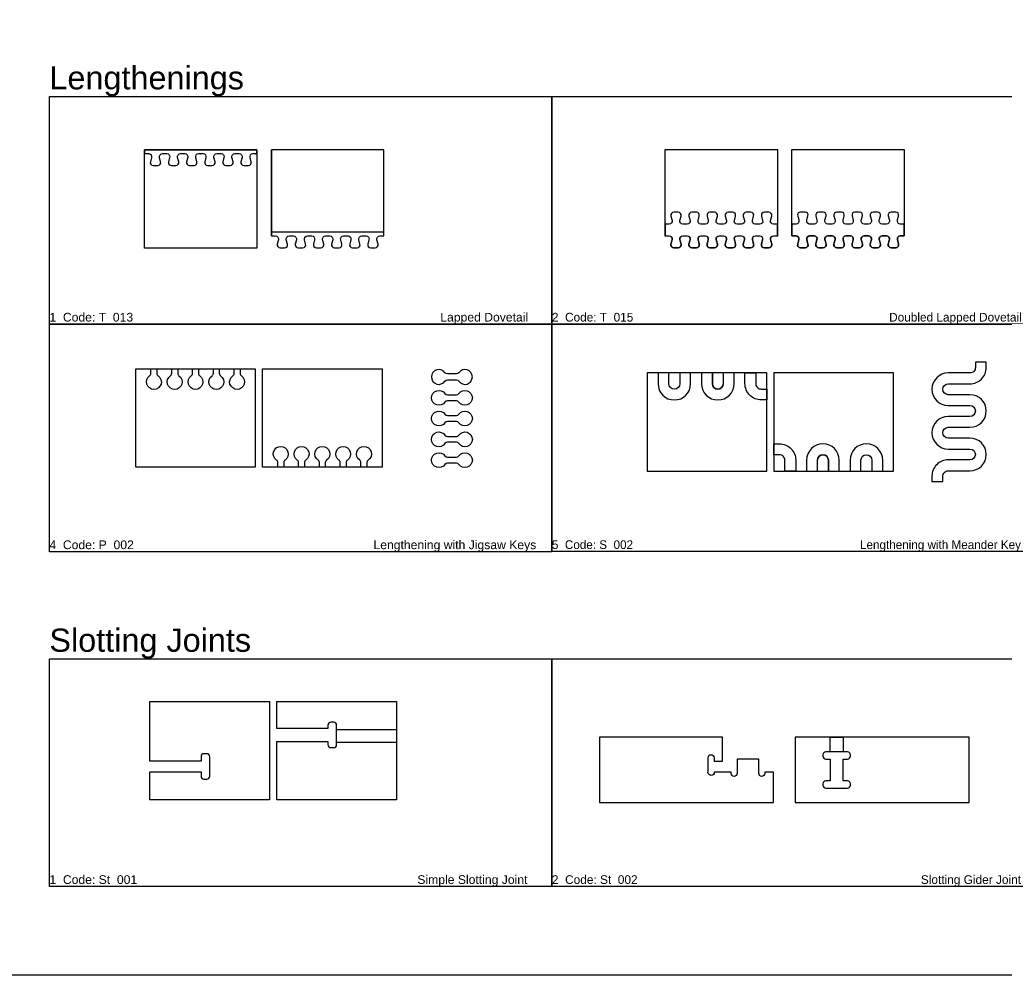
# Model space of a CAD drawing. Header units: millimetres. Extents: x 2699 to 13077, y -123 to 3757.
# Tile 5 of 11: x 8584 to 9943, y 627 to 1945. Entities that reach past the tile are written whole.
import ezdxf

# ---------------------------------------------------------------- set-up
doc = ezdxf.new("R2010")
doc.units = ezdxf.units.MM
doc.layers.add('3mm engrave', color=5, linetype='Continuous')
doc.layers.add('modifed models', color=1, linetype='Continuous')
for name, color, linetype, lineweight in [('cut 18 mm', 7, 'Continuous', 30), ('engrave 9mm', 3, 'Continuous', 25), ('joint 9 mm', 4, 'Continuous', 25), ('text', 9, 'Continuous', 50)]:
    doc.layers.add(name, color=color, linetype=linetype, lineweight=lineweight)
doc.styles.get("Standard").update_dxf_attribs({"font": 'arial.ttf'})

msp = doc.modelspace()

# ---------------------------------------------------------------- linework, layer by layer
for points in [[(6606.1, 3757.2), (13077, 3757.2), (13077, 626.6), (6606.1, 626.6)], [(8625.2, 1838.9), (9318.5, 1838.9), (9318.5, 1524.9), (8625.2, 1524.9)], [(9318.5, 1838.9), (10011.7, 1838.9), (10011.7, 1524.9), (9318.5, 1524.9)], [(8625.2, 1524.9), (9318.5, 1524.9), (9318.5, 1211), (8625.2, 1211)], [(9318.5, 1525.1), (10011.7, 1525.1), (10011.7, 1211.2), (9318.5, 1211.2)], [(9318.5, 1063), (10011.7, 1063), (10011.7, 749), (9318.5, 749)]]:
    msp.add_lwpolyline(points, close=True)
at = {"layer": '3mm engrave', "linetype": 'Continuous'}
msp.add_lwpolyline([(9103.9, 947.7), (9021.4, 947.7), (9021.4, 965.7), (9103.9, 965.7)], close=True, dxfattribs=at)
at = {"layer": '3mm engrave'}
msp.add_lwpolyline([(9702.5, 954.9), (9720.5, 954.9), (9720.5, 934.9), (9702.5, 934.9)], close=True, dxfattribs=at)
at = {"layer": 'cut 18 mm', "color": 7, "linetype": 'Continuous'}
for p, q in [((8911.6, 1760.2), (8911.6, 1760.2)), ((9009.4, 967.2), (9009.4, 967.2)), ((9021.4, 965.7), (9021.4, 965.7)), ((9103.9, 965.7), (9103.9, 965.7)), ((9654, 954.9), (9654, 954.9)), ((9021.4, 947.7), (9021.4, 947.7)), ((9103.9, 947.7), (9103.9, 947.7)), ((8928.9, 876.7), (8928.9, 876.7))]:
    msp.add_line(p, q, dxfattribs=at)
for points in [[(8911.6, 1629.7), (8756.6, 1629.7), (8756.6, 1629.7), (8756.6, 1629.7), (8756.6, 1760.2), (8756.6, 1765.2), (8756.6, 1765.2), (8911.6, 1765.2), (8911.6, 1760.2)], [(8911.6, 1765.2), (8911.6, 1765.2)], [(9449.9, 1457.8), (9449.9, 1322.3), (9614.9, 1322.3), (9614.9, 1457.8)], [(9789.9, 1322.3), (9789.9, 1457.8), (9624.9, 1457.8), (9624.9, 1322.3)], [(9702.5, 954.9), (9654, 954.9), (9654, 864.9), (9654, 864.9), (9894, 864.9), (9894, 864.9), (9894, 954.9), (9894, 954.9), (9719, 954.9)]]:
    msp.add_lwpolyline(points, close=True, dxfattribs=at)
msp.add_lwpolyline([(8931.6, 1646.6), (8931.6, 1646.6), (8931.6, 1646.6), (8937.2, 1646.6), (8937.2, 1646.6, -0.493145), (8941.1, 1641.4), (8941.1, 1641.4), (8939.5, 1635.4), (8939.5, 1635.4), (8939.5, 1635.4, 0.493146), (8943.5, 1630.2), (8943.5, 1630.2), (8949.8, 1630.2), (8949.8, 1630.2, 0.493145), (8953.7, 1635.4), (8953.7, 1635.4), (8952.1, 1641.4), (8952.1, 1641.4, -0.493146), (8956.1, 1646.6), (8956.1, 1646.6), (8962.2, 1646.6), (8962.2, 1646.6, -0.493145), (8966.1, 1641.4), (8966.1, 1641.4), (8964.5, 1635.4), (8964.5, 1635.4), (8964.5, 1635.4, 0.493146), (8968.5, 1630.2), (8968.5, 1630.2), (8974.8, 1630.2), (8974.8, 1630.2, 0.493145), (8978.7, 1635.4), (8978.7, 1635.4), (8977.1, 1641.4), (8977.1, 1641.4, -0.493146), (8981.1, 1646.6), (8981.1, 1646.6), (8981.1, 1646.6), (8987.2, 1646.6), (8987.2, 1646.6, -0.493145), (8991.1, 1641.4), (8991.1, 1641.4), (8989.5, 1635.4), (8989.5, 1635.4), (8989.5, 1635.4, 0.493146), (8993.5, 1630.2), (8993.5, 1630.2), (8999.8, 1630.2), (8999.8, 1630.2, 0.493145), (9003.7, 1635.4), (9003.7, 1635.4), (9002.1, 1641.4), (9002.1, 1641.4, -0.493146), (9006.1, 1646.6), (9006.1, 1646.6), (9012.2, 1646.6), (9012.2, 1646.6, -0.493145), (9016.1, 1641.4), (9016.1, 1641.4), (9014.5, 1635.4), (9014.5, 1635.4), (9014.5, 1635.4, 0.493146), (9018.5, 1630.2), (9018.5, 1630.2), (9024.8, 1630.2), (9024.8, 1630.2, 0.493145), (9028.7, 1635.4), (9028.7, 1635.4), (9027.1, 1641.4), (9027.1, 1641.4, -0.493146), (9031.1, 1646.6), (9031.1, 1646.6), (9037.2, 1646.6), (9037.2, 1646.6, -0.493145), (9041.1, 1641.4), (9041.1, 1641.4), (9039.5, 1635.4), (9039.5, 1635.4), (9039.5, 1635.4, 0.493158), (9043.5, 1630.2), (9043.5, 1630.2), (9049.8, 1630.2), (9049.8, 1630.2, 0.493145), (9053.7, 1635.4), (9053.7, 1635.4), (9052.1, 1641.4), (9052.1, 1641.4, -0.493146), (9056.1, 1646.6), (9056.1, 1646.6), (9062.2, 1646.6), (9062.2, 1646.6, -0.493145), (9066.1, 1641.4), (9066.1, 1641.4), (9064.5, 1635.4), (9064.5, 1635.4), (9064.5, 1635.4, 0.493146), (9068.5, 1630.2), (9068.5, 1630.2), (9068.5, 1630.2), (9074.8, 1630.2), (9074.8, 1630.2, 0.493145), (9078.7, 1635.4), (9078.7, 1635.4), (9077.1, 1641.4), (9077.1, 1641.4, -0.493146), (9081.1, 1646.6), (9081.1, 1646.6), (9086.6, 1646.6), (9086.6, 1646.6), (9086.6, 1765.2), (8931.6, 1765.2), (8931.6, 1646.6), (8931.6, 1765.2)], format="xyb", dxfattribs=at)
for points in [[(9474.7, 1765.7), (9629.7, 1765.7), (9629.7, 1662.8), (9629.7, 1646.5), (9624.1, 1646.5), (9624.1, 1646.5, 0.493145), (9620.2, 1641.3), (9620.2, 1641.3), (9621.8, 1635.3), (9621.8, 1635.3), (9621.8, 1635.3, -0.493145), (9617.9, 1630.1), (9617.9, 1630.1), (9617.9, 1630.1), (9611.6, 1630.1), (9611.6, 1630.1, -0.493146), (9607.6, 1635.3), (9607.6, 1635.3), (9609.2, 1641.3), (9609.2, 1641.3, 0.493146), (9605.3, 1646.5), (9605.3, 1646.5), (9605.3, 1646.5), (9599.1, 1646.5), (9599.1, 1646.5, 0.493145), (9595.2, 1641.3), (9595.2, 1641.3), (9596.8, 1635.3), (9596.8, 1635.3), (9596.8, 1635.3, -0.493145), (9592.9, 1630.1), (9592.9, 1630.1), (9592.9, 1630.1), (9586.6, 1630.1), (9586.6, 1630.1, -0.493146), (9582.6, 1635.3), (9582.6, 1635.3), (9584.2, 1641.3), (9584.2, 1641.3, 0.493146), (9580.3, 1646.5), (9580.3, 1646.5), (9580.3, 1646.5), (9580.3, 1646.5), (9574.1, 1646.5), (9574.1, 1646.5, 0.493145), (9570.2, 1641.3), (9570.2, 1641.3), (9571.8, 1635.3), (9571.8, 1635.3), (9571.8, 1635.3, -0.493145), (9567.9, 1630.1), (9567.9, 1630.1), (9567.9, 1630.1), (9567.9, 1630.1), (9561.6, 1630.1), (9561.6, 1630.1, -0.493146), (9557.6, 1635.3), (9557.6, 1635.3), (9559.2, 1641.3), (9559.2, 1641.3, 0.493146), (9555.3, 1646.5), (9555.3, 1646.5), (9555.3, 1646.5), (9555.3, 1646.5), (9549.1, 1646.5), (9549.1, 1646.5, 0.493145), (9545.2, 1641.3), (9545.2, 1641.3), (9546.8, 1635.3), (9546.8, 1635.3), (9546.8, 1635.3, -0.493145), (9542.9, 1630.1), (9542.9, 1630.1), (9542.9, 1630.1), (9536.6, 1630.1), (9536.6, 1630.1, -0.493146), (9532.6, 1635.3), (9532.6, 1635.3), (9534.2, 1641.3), (9534.2, 1641.3, 0.493146), (9530.3, 1646.5), (9530.3, 1646.5), (9530.3, 1646.5), (9530.3, 1646.5), (9524.1, 1646.5), (9524.1, 1646.5, 0.493145), (9520.2, 1641.3), (9520.2, 1641.3), (9521.8, 1635.3), (9521.8, 1635.3), (9521.8, 1635.3, -0.493145), (9517.9, 1630.1), (9517.9, 1630.1), (9517.9, 1630.1), (9517.9, 1630.1), (9511.6, 1630.1), (9511.6, 1630.1, -0.493146), (9507.6, 1635.3), (9507.6, 1635.3), (9509.2, 1641.3), (9509.2, 1641.3, 0.493146), (9505.3, 1646.5), (9505.3, 1646.5), (9505.3, 1646.5), (9505.3, 1646.5), (9499.1, 1646.5), (9499.1, 1646.5, 0.493145), (9495.2, 1641.3), (9495.2, 1641.3), (9496.8, 1635.3), (9496.8, 1635.3), (9496.8, 1635.3, -0.493145), (9492.9, 1630.1), (9492.9, 1630.1), (9492.9, 1630.1), (9492.9, 1630.1), (9486.6, 1630.1), (9486.6, 1630.1, -0.493146), (9482.6, 1635.3), (9482.6, 1635.3), (9484.2, 1641.3), (9484.2, 1641.3, 0.493146), (9480.3, 1646.5), (9480.3, 1646.5), (9480.3, 1646.5), (9480.3, 1646.5), (9474.7, 1646.5), (9474.7, 1646.5), (9474.7, 1662.8)], [(9649.7, 1765.7), (9804.7, 1765.7), (9804.7, 1662.9), (9804.7, 1646.6), (9799.1, 1646.6), (9799.1, 1646.6, 0.493145), (9795.2, 1641.5), (9795.2, 1641.5), (9796.8, 1635.4), (9796.8, 1635.4), (9796.8, 1635.4, -0.493145), (9792.9, 1630.2), (9792.9, 1630.2), (9792.9, 1630.2), (9786.6, 1630.2), (9786.6, 1630.2, -0.493146), (9782.6, 1635.4), (9782.6, 1635.4), (9784.2, 1641.5), (9784.2, 1641.5, 0.493146), (9780.3, 1646.6), (9780.3, 1646.6), (9780.3, 1646.6), (9774.1, 1646.6), (9774.1, 1646.6, 0.493145), (9770.2, 1641.5), (9770.2, 1641.5), (9771.8, 1635.4), (9771.8, 1635.4), (9771.8, 1635.4, -0.493145), (9767.9, 1630.2), (9767.9, 1630.2), (9767.9, 1630.2), (9761.6, 1630.2), (9761.6, 1630.2, -0.493146), (9757.6, 1635.4), (9757.6, 1635.4), (9759.2, 1641.5), (9759.2, 1641.5, 0.493146), (9755.3, 1646.6), (9755.3, 1646.6), (9755.3, 1646.6), (9755.3, 1646.6), (9749.1, 1646.6), (9749.1, 1646.6, 0.493145), (9745.2, 1641.5), (9745.2, 1641.5), (9746.8, 1635.4), (9746.8, 1635.4), (9746.8, 1635.4, -0.493145), (9742.9, 1630.2), (9742.9, 1630.2), (9742.9, 1630.2), (9742.9, 1630.2), (9736.6, 1630.2), (9736.6, 1630.2, -0.493146), (9732.6, 1635.4), (9732.6, 1635.4), (9734.2, 1641.5), (9734.2, 1641.5, 0.493146), (9730.3, 1646.6), (9730.3, 1646.6), (9730.3, 1646.6), (9730.3, 1646.6), (9724.1, 1646.6), (9724.1, 1646.6, 0.493145), (9720.2, 1641.5), (9720.2, 1641.5), (9721.8, 1635.4), (9721.8, 1635.4), (9721.8, 1635.4, -0.493145), (9717.9, 1630.2), (9717.9, 1630.2), (9717.9, 1630.2), (9711.6, 1630.2), (9711.6, 1630.2, -0.493146), (9707.6, 1635.4), (9707.6, 1635.4), (9709.2, 1641.5), (9709.2, 1641.5, 0.493146), (9705.3, 1646.6), (9705.3, 1646.6), (9705.3, 1646.6), (9705.3, 1646.6), (9699.1, 1646.6), (9699.1, 1646.6, 0.493145), (9695.2, 1641.5), (9695.2, 1641.5), (9696.8, 1635.4), (9696.8, 1635.4), (9696.8, 1635.4, -0.493145), (9692.9, 1630.2), (9692.9, 1630.2), (9692.9, 1630.2), (9692.9, 1630.2), (9686.6, 1630.2), (9686.6, 1630.2, -0.493146), (9682.6, 1635.4), (9682.6, 1635.4), (9684.2, 1641.5), (9684.2, 1641.5, 0.493146), (9680.3, 1646.6), (9680.3, 1646.6), (9680.3, 1646.6), (9680.3, 1646.6), (9674.1, 1646.6), (9674.1, 1646.6, 0.493145), (9670.2, 1641.5), (9670.2, 1641.5), (9671.8, 1635.4), (9671.8, 1635.4), (9671.8, 1635.4, -0.493145), (9667.9, 1630.2), (9667.9, 1630.2), (9667.9, 1630.2), (9667.9, 1630.2), (9661.6, 1630.2), (9661.6, 1630.2, -0.493146), (9657.6, 1635.4), (9657.6, 1635.4), (9659.2, 1641.5), (9659.2, 1641.5, 0.493146), (9655.3, 1646.6), (9655.3, 1646.6), (9655.3, 1646.6), (9655.3, 1646.6), (9649.7, 1646.6), (9649.7, 1646.6), (9649.7, 1662.9)], [(8928.9, 1004.2), (8928.9, 868.7), (8763.9, 868.7), (8763.9, 868.7), (8763.9, 907.2), (8834.4, 907.2), (8834.4, 901.3, 0.414214), (8838.5, 897.2), (8838.5, 897.2), (8842.3, 897.2), (8842.3, 897.2, 0.414214), (8846.4, 901.3), (8846.4, 901.3), (8846.4, 904.2), (8846.4, 928.1, 0.414214), (8842.3, 932.2), (8842.3, 932.2), (8838.5, 932.2), (8838.5, 932.2, 0.414214), (8834.4, 928.1), (8834.4, 928.1), (8834.4, 922.2), (8763.9, 922.2), (8763.9, 1004.2)], [(9021.4, 971.6, 0.414214), (9017.3, 975.7), (9017.3, 975.7), (9013.5, 975.7), (9013.5, 975.7, 0.414214), (9009.4, 971.6), (9009.4, 971.6), (9009.4, 967.2), (8938.9, 967.2), (8938.9, 1004.2), (9103.9, 1004.2), (9103.9, 1004.2), (9103.9, 868.7), (8938.9, 868.7), (8938.9, 949.2), (9009.4, 949.2), (9009.4, 949.2), (9009.4, 944.8), (9009.4, 944.8, 0.414214), (9013.5, 940.7), (9013.5, 940.7), (9017.3, 940.7), (9017.3, 940.7, 0.414214), (9021.4, 944.8), (9021.4, 944.8), (9021.4, 947.7), (9021.4, 971.6)], [(9612.2, 906.9), (9612.2, 906.9), (9612.2, 905), (9612.2, 905, -1), (9604, 905), (9604, 905), (9604, 924.9), (9604, 924.9), (9574, 924.9), (9574, 924.9), (9574, 905), (9574, 905, -1), (9565.8, 905), (9565.8, 905), (9565.8, 906.9), (9565.8, 906.9), (9542.2, 906.9), (9542.2, 906.9), (9542.2, 905), (9542.2, 905, -0.939123), (9534, 908), (9534, 908), (9534, 926.8), (9534, 926.8, -1), (9542.2, 926.8), (9542.2, 926.8), (9542.2, 921.9), (9542.2, 921.9), (9554, 921.9), (9554, 921.9), (9554, 954.9), (9384, 954.9), (9384, 954.9), (9384, 864.9), (9384, 864.9), (9624, 864.9), (9624, 864.9), (9624, 906.9)], [(9692.5, 930.8), (9692.5, 930.8), (9692.5, 929), (9692.5, 929, 0.414214), (9696.6, 924.9), (9696.6, 924.9), (9702.5, 924.9), (9702.5, 924.9), (9702.5, 894.9), (9702.5, 894.9), (9696.6, 894.9), (9696.6, 894.9, 0.414214), (9692.5, 890.8), (9692.5, 890.8), (9692.5, 889), (9692.5, 889, 0.414214), (9696.6, 884.9), (9696.6, 884.9), (9726.4, 884.9), (9726.4, 884.9, 0.414214), (9730.5, 889), (9730.5, 889), (9730.5, 890.8), (9730.5, 890.8, 0.414214), (9726.4, 894.9), (9726.4, 894.9), (9720.5, 894.9), (9720.5, 894.9), (9720.5, 924.9), (9720.5, 924.9), (9726.4, 924.9), (9726.4, 924.9, 0.414214), (9730.5, 929), (9730.5, 929), (9730.5, 930.8), (9730.5, 930.8, 0.414214), (9726.4, 934.9), (9726.4, 934.9), (9719, 934.9), (9719, 934.9), (9719, 934.9), (9702.5, 934.9), (9702.5, 934.9), (9696.6, 934.9, 0.414214)]]:
    msp.add_lwpolyline(points, format="xyb", close=True, dxfattribs=at)
for points in [[(8744.3, 1463.3), (8744.3, 1463.3), (8909.3, 1463.3), (8909.3, 1327.8), (8909.3, 1327.8), (8744.3, 1327.8), (8744.3, 1327.8), (8744.3, 1463.3), (8744.3, 1463.3), (8744.3, 1463.3), (8744.3, 1463.3), (8744.3, 1463.3)], [(9084.3, 1327.8), (9084.3, 1327.8), (8919.3, 1327.8), (8919.3, 1463.3), (9084.3, 1463.3), (9084.3, 1327.8), (9084.3, 1327.8), (9084.3, 1327.8), (9084.3, 1327.8), (9084.3, 1327.8)]]:
    msp.add_lwpolyline(points, dxfattribs=at)
at = {"layer": 'engrave 9mm', "linetype": 'Continuous'}
for p, q in [((8781.1, 1760.2), (8781.1, 1760.2)), ((8903.7, 1749), (8903.7, 1749))]:
    msp.add_line(p, q, dxfattribs=at)
at = {"layer": 'engrave 9mm'}
for points in [[(8762.2, 1760.2, -0.493145), (8766.1, 1755), (8766.1, 1755), (8764.5, 1749), (8764.5, 1749), (8764.5, 1749, 0.493146), (8768.5, 1743.8), (8768.5, 1743.8), (8774.8, 1743.8), (8774.8, 1743.8, 0.493145), (8778.7, 1749), (8778.7, 1749), (8777.1, 1755), (8777.1, 1755, -0.493146), (8781.1, 1760.2), (8787.2, 1760.2), (8787.2, 1760.2, -0.493145), (8791.1, 1755), (8791.1, 1755), (8789.5, 1749), (8789.5, 1749), (8789.5, 1749, 0.493146), (8793.5, 1743.8), (8793.5, 1743.8), (8799.8, 1743.8), (8799.8, 1743.8, 0.493145), (8803.7, 1749), (8803.7, 1749), (8802.1, 1755), (8802.1, 1755, -0.493146), (8806.1, 1760.2), (8806.1, 1760.2), (8806.1, 1760.2), (8812.2, 1760.2), (8812.2, 1760.2, -0.493145), (8816.1, 1755), (8816.1, 1755), (8814.5, 1749), (8814.5, 1749), (8814.5, 1749, 0.493146), (8818.5, 1743.8), (8818.5, 1743.8), (8824.8, 1743.8), (8824.8, 1743.8, 0.493145), (8828.7, 1749), (8828.7, 1749), (8827.1, 1755), (8827.1, 1755, -0.493146), (8831.1, 1760.2), (8831.1, 1760.2), (8837.2, 1760.2), (8837.2, 1760.2, -0.493145), (8841.1, 1755), (8841.1, 1755), (8839.5, 1749), (8839.5, 1749), (8839.5, 1749, 0.493146), (8843.5, 1743.8), (8843.5, 1743.8), (8849.8, 1743.8), (8849.8, 1743.8, 0.493145), (8853.7, 1749), (8853.7, 1749), (8852.1, 1755), (8852.1, 1755, -0.493146), (8856.1, 1760.2), (8856.1, 1760.2), (8862.2, 1760.2), (8862.2, 1760.2, -0.493145), (8866.1, 1755), (8866.1, 1755), (8864.5, 1749), (8864.5, 1749), (8864.5, 1749, 0.493146), (8868.5, 1743.8), (8868.5, 1743.8), (8874.8, 1743.8), (8874.8, 1743.8, 0.493145), (8878.7, 1749), (8878.7, 1749), (8877.1, 1755), (8877.1, 1755, -0.493146), (8881.1, 1760.2), (8881.1, 1760.2), (8887.2, 1760.2), (8887.2, 1760.2, -0.493145), (8891.1, 1755), (8891.1, 1755), (8889.5, 1749), (8889.5, 1749), (8889.5, 1749, 0.493146), (8893.5, 1743.8), (8893.5, 1743.8), (8893.5, 1743.8), (8899.8, 1743.8), (8899.8, 1743.8, 0.49587), (8903.7, 1749), (8902.1, 1755), (8902.1, 1755, -0.493146), (8906.1, 1760.2), (8911.6, 1760.2), (8911.6, 1765.2), (8756.6, 1765.2), (8756.6, 1760.2)], [(8765.3, 1463.3), (8773.5, 1463.3), (8773.5, 1457.1), (8773.5, 1457.1, 0.245393), (8775.3, 1453.7), (8775.3, 1453.7, -3.186141), (8763.5, 1453.7), (8763.5, 1453.7, 0.245393), (8765.3, 1457.1), (8765.3, 1457.1)], [(8794, 1463.3), (8802.2, 1463.3), (8802.2, 1457.1), (8802.2, 1457.1, 0.245393), (8804, 1453.7), (8804, 1453.7, -3.186141), (8792.2, 1453.7), (8792.2, 1453.7, 0.245393), (8794, 1457.1), (8794, 1457.1)], [(8822.7, 1463.3), (8830.9, 1463.3), (8830.9, 1457.1), (8830.9, 1457.1, 0.245393), (8832.7, 1453.7), (8832.7, 1453.7, -3.186141), (8820.9, 1453.7), (8820.9, 1453.7, 0.245393), (8822.7, 1457.1), (8822.7, 1457.1)], [(8851.4, 1463.3), (8859.6, 1463.3), (8859.6, 1457.1), (8859.6, 1457.1, 0.245393), (8861.4, 1453.7), (8861.4, 1453.7, -3.186141), (8849.6, 1453.7), (8849.6, 1453.7, 0.245393), (8851.4, 1457.1), (8851.4, 1457.1)], [(8880.1, 1463.3), (8888.3, 1463.3), (8888.3, 1457.1), (8888.3, 1457.1, 0.245393), (8890.1, 1453.7), (8890.1, 1453.7, -3.186141), (8878.3, 1453.7), (8878.3, 1453.7, 0.245393), (8880.1, 1457.1), (8880.1, 1457.1)], [(8948.5, 1327.8), (8940.3, 1327.8), (8940.3, 1334), (8940.3, 1334, 0.245393), (8938.5, 1337.4), (8938.5, 1337.4, -3.186141), (8950.3, 1337.4), (8950.3, 1337.4, 0.245393), (8948.5, 1334), (8948.5, 1334)], [(8977.2, 1327.8), (8969, 1327.8), (8969, 1334), (8969, 1334, 0.245393), (8967.2, 1337.4), (8967.2, 1337.4, -3.186141), (8979, 1337.4), (8979, 1337.4, 0.245393), (8977.2, 1334), (8977.2, 1334)], [(9005.9, 1327.8), (8997.7, 1327.8), (8997.7, 1334), (8997.7, 1334, 0.245393), (8995.9, 1337.4), (8995.9, 1337.4, -3.186141), (9007.7, 1337.4), (9007.7, 1337.4, 0.245393), (9005.9, 1334), (9005.9, 1334)], [(9034.6, 1327.8), (9026.4, 1327.8), (9026.4, 1334), (9026.4, 1334, 0.245393), (9024.6, 1337.4), (9024.6, 1337.4, -3.186141), (9036.4, 1337.4), (9036.4, 1337.4, 0.245393), (9034.6, 1334), (9034.6, 1334)], [(9063.3, 1327.8), (9055.1, 1327.8), (9055.1, 1334), (9055.1, 1334, 0.245393), (9053.3, 1337.4), (9053.3, 1337.4, -3.186141), (9065.1, 1337.4), (9065.1, 1337.4, 0.245393), (9063.3, 1334), (9063.3, 1334)]]:
    msp.add_lwpolyline(points, format="xyb", close=True, dxfattribs=at)
at = {"layer": 'engrave 9mm', "linetype": 'Continuous'}
for points in [[(9629.7, 1662.9), (9624.1, 1662.9), (9624.1, 1662.9, -0.493145), (9620.2, 1668.1), (9620.2, 1668.1), (9621.8, 1674.1), (9621.8, 1674.1), (9621.8, 1674.1, 0.493145), (9617.9, 1679.3), (9617.9, 1679.3), (9617.9, 1679.3), (9611.6, 1679.3), (9611.6, 1679.3, 0.493146), (9607.6, 1674.1), (9607.6, 1674.1), (9609.2, 1668.1), (9609.2, 1668.1, -0.493146), (9605.3, 1662.9), (9605.3, 1662.9), (9605.3, 1662.9), (9599.1, 1662.9), (9599.1, 1662.9, -0.493145), (9595.2, 1668.1), (9595.2, 1668.1), (9596.8, 1674.1), (9596.8, 1674.1), (9596.8, 1674.1, 0.493145), (9592.9, 1679.3), (9592.9, 1679.3), (9592.9, 1679.3), (9586.6, 1679.3), (9586.6, 1679.3, 0.493146), (9582.6, 1674.1), (9582.6, 1674.1), (9584.2, 1668.1), (9584.2, 1668.1, -0.493146), (9580.3, 1662.9), (9580.3, 1662.9), (9580.3, 1662.9), (9580.3, 1662.9), (9574.1, 1662.9), (9574.1, 1662.9, -0.493145), (9570.2, 1668.1), (9570.2, 1668.1), (9571.8, 1674.1), (9571.8, 1674.1), (9571.8, 1674.1, 0.493145), (9567.9, 1679.3), (9567.9, 1679.3), (9567.9, 1679.3), (9567.9, 1679.3), (9561.6, 1679.3), (9561.6, 1679.3, 0.493146), (9557.6, 1674.1), (9557.6, 1674.1), (9559.2, 1668.1), (9559.2, 1668.1, -0.493146), (9555.3, 1662.9), (9555.3, 1662.9), (9555.3, 1662.9), (9555.3, 1662.9), (9549.1, 1662.9), (9549.1, 1662.9, -0.493145), (9545.2, 1668.1), (9545.2, 1668.1), (9546.8, 1674.1), (9546.8, 1674.1), (9546.8, 1674.1, 0.493145), (9542.9, 1679.3), (9542.9, 1679.3), (9542.9, 1679.3), (9536.6, 1679.3), (9536.6, 1679.3, 0.493146), (9532.6, 1674.1), (9532.6, 1674.1), (9534.2, 1668.1), (9534.2, 1668.1, -0.493146), (9530.3, 1662.9), (9530.3, 1662.9), (9530.3, 1662.9), (9530.3, 1662.9), (9524.1, 1662.9), (9524.1, 1662.9, -0.493145), (9520.2, 1668.1), (9520.2, 1668.1), (9521.8, 1674.1), (9521.8, 1674.1), (9521.8, 1674.1, 0.493145), (9517.9, 1679.3), (9517.9, 1679.3), (9517.9, 1679.3), (9517.9, 1679.3), (9511.6, 1679.3), (9511.6, 1679.3, 0.493146), (9507.6, 1674.1), (9507.6, 1674.1), (9509.2, 1668.1), (9509.2, 1668.1, -0.493146), (9505.3, 1662.9), (9505.3, 1662.9), (9505.3, 1662.9), (9505.3, 1662.9), (9499.1, 1662.9), (9499.1, 1662.9, -0.493145), (9495.2, 1668.1), (9495.2, 1668.1), (9496.8, 1674.1), (9496.8, 1674.1), (9496.8, 1674.1, 0.493145), (9492.9, 1679.3), (9492.9, 1679.3), (9492.9, 1679.3), (9492.9, 1679.3), (9486.6, 1679.3), (9486.6, 1679.3, 0.493146), (9482.6, 1674.1), (9482.6, 1674.1), (9484.2, 1668.1), (9484.2, 1668.1, -0.493146), (9480.3, 1662.9), (9480.3, 1662.9), (9480.3, 1662.9), (9480.3, 1662.9), (9474.7, 1662.9), (9474.7, 1662.9), (9474.7, 1646.6), (9474.7, 1646.6), (9480.3, 1646.6), (9480.3, 1646.6), (9480.3, 1646.6), (9480.3, 1646.6, -0.493146), (9484.2, 1641.5), (9484.2, 1641.5), (9482.6, 1635.4), (9482.6, 1635.4, 0.493146), (9486.6, 1630.2), (9486.6, 1630.2), (9492.9, 1630.2), (9492.9, 1630.2), (9492.9, 1630.2), (9492.9, 1630.2, 0.493145), (9496.8, 1635.4), (9496.8, 1635.4), (9496.8, 1635.4), (9495.2, 1641.5), (9495.2, 1641.5, -0.493145), (9499.1, 1646.6), (9499.1, 1646.6), (9505.3, 1646.6), (9505.3, 1646.6), (9505.3, 1646.6), (9505.3, 1646.6, -0.493146), (9509.2, 1641.5), (9509.2, 1641.5), (9507.6, 1635.4), (9507.6, 1635.4, 0.493146), (9511.6, 1630.2), (9511.6, 1630.2), (9517.9, 1630.2), (9517.9, 1630.2), (9517.9, 1630.2), (9517.9, 1630.2, 0.493145), (9521.8, 1635.4), (9521.8, 1635.4), (9521.8, 1635.4), (9520.2, 1641.5), (9520.2, 1641.5, -0.493145), (9524.1, 1646.6), (9524.1, 1646.6), (9530.3, 1646.6), (9530.3, 1646.6), (9530.3, 1646.6), (9530.3, 1646.6, -0.493146), (9534.2, 1641.5), (9534.2, 1641.5), (9532.6, 1635.4), (9532.6, 1635.4, 0.493146), (9536.6, 1630.2), (9536.6, 1630.2), (9542.9, 1630.2), (9542.9, 1630.2), (9542.9, 1630.2, 0.493145), (9546.8, 1635.4), (9546.8, 1635.4), (9546.8, 1635.4), (9545.2, 1641.5), (9545.2, 1641.5, -0.493145), (9549.1, 1646.6), (9549.1, 1646.6), (9555.3, 1646.6), (9555.3, 1646.6), (9555.3, 1646.6), (9555.3, 1646.6, -0.493146), (9559.2, 1641.5), (9559.2, 1641.5), (9557.6, 1635.4), (9557.6, 1635.4, 0.493146), (9561.6, 1630.2), (9561.6, 1630.2), (9567.9, 1630.2), (9567.9, 1630.2), (9567.9, 1630.2), (9567.9, 1630.2, 0.493145), (9571.8, 1635.4), (9571.8, 1635.4), (9571.8, 1635.4), (9570.2, 1641.5), (9570.2, 1641.5, -0.493145), (9574.1, 1646.6), (9574.1, 1646.6), (9580.3, 1646.6), (9580.3, 1646.6), (9580.3, 1646.6), (9580.3, 1646.6, -0.493146), (9584.2, 1641.5), (9584.2, 1641.5), (9582.6, 1635.4), (9582.6, 1635.4, 0.493146), (9586.6, 1630.2), (9586.6, 1630.2), (9592.9, 1630.2), (9592.9, 1630.2), (9592.9, 1630.2, 0.493145), (9596.8, 1635.4), (9596.8, 1635.4), (9596.8, 1635.4), (9595.2, 1641.5), (9595.2, 1641.5, -0.493145), (9599.1, 1646.6), (9599.1, 1646.6), (9605.3, 1646.6), (9605.3, 1646.6), (9605.3, 1646.6, -0.493146), (9609.2, 1641.5), (9609.2, 1641.5), (9607.6, 1635.4), (9607.6, 1635.4, 0.493146), (9611.6, 1630.2), (9611.6, 1630.2), (9617.9, 1630.2), (9617.9, 1630.2), (9617.9, 1630.2, 0.493145), (9621.8, 1635.4), (9621.8, 1635.4), (9621.8, 1635.4), (9620.2, 1641.5), (9620.2, 1641.5, -0.493145), (9624.1, 1646.6), (9624.1, 1646.6), (9629.7, 1646.6)], [(9804.7, 1663), (9799.1, 1663), (9799.1, 1663, -0.493145), (9795.2, 1668.2), (9795.2, 1668.2), (9796.8, 1674.3), (9796.8, 1674.3), (9796.8, 1674.3, 0.493145), (9792.9, 1679.4), (9792.9, 1679.4), (9792.9, 1679.4), (9786.6, 1679.4), (9786.6, 1679.4, 0.493146), (9782.6, 1674.3), (9782.6, 1674.3), (9784.2, 1668.2), (9784.2, 1668.2, -0.493146), (9780.3, 1663), (9780.3, 1663), (9780.3, 1663), (9774.1, 1663), (9774.1, 1663, -0.493145), (9770.2, 1668.2), (9770.2, 1668.2), (9771.8, 1674.3), (9771.8, 1674.3), (9771.8, 1674.3, 0.493145), (9767.9, 1679.4), (9767.9, 1679.4), (9767.9, 1679.4), (9761.6, 1679.4), (9761.6, 1679.4, 0.493146), (9757.6, 1674.3), (9757.6, 1674.3), (9759.2, 1668.2), (9759.2, 1668.2, -0.493146), (9755.3, 1663), (9755.3, 1663), (9755.3, 1663), (9755.3, 1663), (9749.1, 1663), (9749.1, 1663, -0.493145), (9745.2, 1668.2), (9745.2, 1668.2), (9746.8, 1674.3), (9746.8, 1674.3), (9746.8, 1674.3, 0.493145), (9742.9, 1679.4), (9742.9, 1679.4), (9742.9, 1679.4), (9742.9, 1679.4), (9736.6, 1679.4), (9736.6, 1679.4, 0.493146), (9732.6, 1674.3), (9732.6, 1674.3), (9734.2, 1668.2), (9734.2, 1668.2, -0.493146), (9730.3, 1663), (9730.3, 1663), (9730.3, 1663), (9730.3, 1663), (9724.1, 1663), (9724.1, 1663, -0.493145), (9720.2, 1668.2), (9720.2, 1668.2), (9721.8, 1674.3), (9721.8, 1674.3), (9721.8, 1674.3, 0.493145), (9717.9, 1679.4), (9717.9, 1679.4), (9717.9, 1679.4), (9711.6, 1679.4), (9711.6, 1679.4, 0.493146), (9707.6, 1674.3), (9707.6, 1674.3), (9709.2, 1668.2), (9709.2, 1668.2, -0.493146), (9705.3, 1663), (9705.3, 1663), (9705.3, 1663), (9705.3, 1663), (9699.1, 1663), (9699.1, 1663, -0.493145), (9695.2, 1668.2), (9695.2, 1668.2), (9696.8, 1674.3), (9696.8, 1674.3), (9696.8, 1674.3, 0.493145), (9692.9, 1679.4), (9692.9, 1679.4), (9692.9, 1679.4), (9692.9, 1679.4), (9686.6, 1679.4), (9686.6, 1679.4, 0.493146), (9682.6, 1674.3), (9682.6, 1674.3), (9684.2, 1668.2), (9684.2, 1668.2, -0.493146), (9680.3, 1663), (9680.3, 1663), (9680.3, 1663), (9680.3, 1663), (9674.1, 1663), (9674.1, 1663, -0.493145), (9670.2, 1668.2), (9670.2, 1668.2), (9671.8, 1674.3), (9671.8, 1674.3), (9671.8, 1674.3, 0.493145), (9667.9, 1679.4), (9667.9, 1679.4), (9667.9, 1679.4), (9667.9, 1679.4), (9661.6, 1679.4), (9661.6, 1679.4, 0.493146), (9657.6, 1674.3), (9657.6, 1674.3), (9659.2, 1668.2), (9659.2, 1668.2, -0.493146), (9655.3, 1663), (9655.3, 1663), (9655.3, 1663), (9655.3, 1663), (9649.7, 1663), (9649.7, 1663), (9649.7, 1646.7), (9649.7, 1646.7), (9655.3, 1646.7), (9655.3, 1646.7), (9655.3, 1646.7), (9655.3, 1646.7, -0.493146), (9659.2, 1641.6), (9659.2, 1641.6), (9657.6, 1635.5), (9657.6, 1635.5, 0.493146), (9661.6, 1630.3), (9661.6, 1630.3), (9667.9, 1630.3), (9667.9, 1630.3), (9667.9, 1630.3), (9667.9, 1630.3, 0.493145), (9671.8, 1635.5), (9671.8, 1635.5), (9671.8, 1635.5), (9670.2, 1641.6), (9670.2, 1641.6, -0.493145), (9674.1, 1646.7), (9674.1, 1646.7), (9680.3, 1646.7), (9680.3, 1646.7), (9680.3, 1646.7), (9680.3, 1646.7, -0.493146), (9684.2, 1641.6), (9684.2, 1641.6), (9682.6, 1635.5), (9682.6, 1635.5, 0.493146), (9686.6, 1630.3), (9686.6, 1630.3), (9692.9, 1630.3), (9692.9, 1630.3), (9692.9, 1630.3), (9692.9, 1630.3, 0.493145), (9696.8, 1635.5), (9696.8, 1635.5), (9696.8, 1635.5), (9695.2, 1641.6), (9695.2, 1641.6, -0.493145), (9699.1, 1646.7), (9699.1, 1646.7), (9705.3, 1646.7), (9705.3, 1646.7), (9705.3, 1646.7), (9705.3, 1646.7, -0.493146), (9709.2, 1641.6), (9709.2, 1641.6), (9707.6, 1635.5), (9707.6, 1635.5, 0.493146), (9711.6, 1630.3), (9711.6, 1630.3), (9717.9, 1630.3), (9717.9, 1630.3), (9717.9, 1630.3, 0.493145), (9721.8, 1635.5), (9721.8, 1635.5), (9721.8, 1635.5), (9720.2, 1641.6), (9720.2, 1641.6, -0.493145), (9724.1, 1646.7), (9724.1, 1646.7), (9730.3, 1646.7), (9730.3, 1646.7), (9730.3, 1646.7), (9730.3, 1646.7, -0.493146), (9734.2, 1641.6), (9734.2, 1641.6), (9732.6, 1635.5), (9732.6, 1635.5, 0.493146), (9736.6, 1630.3), (9736.6, 1630.3), (9742.9, 1630.3), (9742.9, 1630.3), (9742.9, 1630.3), (9742.9, 1630.3, 0.493145), (9746.8, 1635.5), (9746.8, 1635.5), (9746.8, 1635.5), (9745.2, 1641.6), (9745.2, 1641.6, -0.493145), (9749.1, 1646.7), (9749.1, 1646.7), (9755.3, 1646.7), (9755.3, 1646.7), (9755.3, 1646.7), (9755.3, 1646.7, -0.493146), (9759.2, 1641.6), (9759.2, 1641.6), (9757.6, 1635.5), (9757.6, 1635.5, 0.493146), (9761.6, 1630.3), (9761.6, 1630.3), (9767.9, 1630.3), (9767.9, 1630.3), (9767.9, 1630.3, 0.493145), (9771.8, 1635.5), (9771.8, 1635.5), (9771.8, 1635.5), (9770.2, 1641.6), (9770.2, 1641.6, -0.493145), (9774.1, 1646.7), (9774.1, 1646.7), (9780.3, 1646.7), (9780.3, 1646.7), (9780.3, 1646.7, -0.493146), (9784.2, 1641.6), (9784.2, 1641.6), (9782.6, 1635.5), (9782.6, 1635.5, 0.493146), (9786.6, 1630.3), (9786.6, 1630.3), (9792.9, 1630.3), (9792.9, 1630.3), (9792.9, 1630.3, 0.493145), (9796.8, 1635.5), (9796.8, 1635.5), (9796.8, 1635.5), (9795.2, 1641.6), (9795.2, 1641.6, -0.493145), (9799.1, 1646.7), (9799.1, 1646.7), (9804.7, 1646.7)], [(8931.6, 1651.6), (8931.6, 1646.6), (8937.2, 1646.6), (8937.2, 1646.6, -0.493145), (8941.1, 1641.4), (8941.1, 1641.4), (8939.5, 1635.4), (8939.5, 1635.4), (8939.5, 1635.4, 0.493146), (8943.5, 1630.2), (8943.5, 1630.2), (8949.8, 1630.2), (8949.8, 1630.2, 0.493145), (8953.7, 1635.4), (8953.7, 1635.4), (8952.1, 1641.4), (8952.1, 1641.4, -0.493146), (8956.1, 1646.6), (8956.1, 1646.6), (8962.2, 1646.6), (8962.2, 1646.6, -0.493145), (8966.1, 1641.4), (8966.1, 1641.4), (8964.5, 1635.4), (8964.5, 1635.4), (8964.5, 1635.4, 0.493146), (8968.5, 1630.2), (8968.5, 1630.2), (8974.8, 1630.2), (8974.8, 1630.2, 0.493145), (8978.7, 1635.4), (8978.7, 1635.4), (8977.1, 1641.4), (8977.1, 1641.4, -0.493146), (8981.1, 1646.6), (8981.1, 1646.6), (8981.1, 1646.6), (8987.2, 1646.6), (8987.2, 1646.6, -0.493145), (8991.1, 1641.4), (8991.1, 1641.4), (8989.5, 1635.4), (8989.5, 1635.4), (8989.5, 1635.4, 0.493146), (8993.5, 1630.2), (8993.5, 1630.2), (8999.8, 1630.2), (8999.8, 1630.2, 0.493145), (9003.7, 1635.4), (9003.7, 1635.4), (9002.1, 1641.4), (9002.1, 1641.4, -0.493146), (9006.1, 1646.6), (9006.1, 1646.6), (9012.2, 1646.6), (9012.2, 1646.6, -0.493145), (9016.1, 1641.4), (9016.1, 1641.4), (9014.5, 1635.4), (9014.5, 1635.4), (9014.5, 1635.4, 0.493146), (9018.5, 1630.2), (9018.5, 1630.2), (9024.8, 1630.2), (9024.8, 1630.2, 0.493145), (9028.7, 1635.4), (9028.7, 1635.4), (9027.1, 1641.4), (9027.1, 1641.4, -0.493146), (9031.1, 1646.6), (9031.1, 1646.6), (9037.2, 1646.6), (9037.2, 1646.6, -0.493145), (9041.1, 1641.4), (9041.1, 1641.4), (9039.5, 1635.4), (9039.5, 1635.4), (9039.5, 1635.4, 0.493146), (9043.5, 1630.2), (9043.5, 1630.2), (9049.8, 1630.2), (9049.8, 1630.2, 0.493145), (9053.7, 1635.4), (9053.7, 1635.4), (9052.1, 1641.4), (9052.1, 1641.4, -0.493146), (9056.1, 1646.6), (9056.1, 1646.6), (9062.2, 1646.6), (9062.2, 1646.6, -0.493145), (9066.1, 1641.4), (9066.1, 1641.4), (9064.5, 1635.4), (9064.5, 1635.4), (9064.5, 1635.4, 0.493146), (9068.5, 1630.2), (9068.5, 1630.2), (9068.5, 1630.2), (9074.8, 1630.2), (9074.8, 1630.2, 0.493145), (9078.7, 1635.4), (9078.7, 1635.4), (9077.1, 1641.4), (9077.1, 1641.4, -0.493146), (9081.1, 1646.6), (9081.1, 1646.6), (9086.6, 1646.6), (9086.6, 1651.6)], [(9494.9, 1457.8), (9494.9, 1442.8, -1), (9479.9, 1442.8), (9479.9, 1457.8), (9464.9, 1457.8), (9464.9, 1442.8, 1), (9509.9, 1442.8), (9509.9, 1457.8)], [(9614.9, 1420.3), (9607.4, 1420.3, -0.414214), (9584.9, 1442.8), (9584.9, 1457.8), (9599.9, 1457.8), (9599.9, 1442.8, 0.414214), (9607.4, 1435.3), (9614.9, 1435.3)], [(9624.9, 1359.8), (9632.4, 1359.8, -0.414214), (9654.9, 1337.3), (9654.9, 1322.3), (9639.9, 1322.3), (9639.9, 1337.3, 0.414214), (9632.4, 1344.8), (9624.9, 1344.8)], [(9744.9, 1322.3), (9744.9, 1337.3, -1), (9759.9, 1337.3), (9759.9, 1322.3), (9774.9, 1322.3), (9774.9, 1337.3, 1), (9729.9, 1337.3), (9729.9, 1322.3)]]:
    msp.add_lwpolyline(points, format="xyb", close=True, dxfattribs=at)
for points in [[(9539.9, 1457.8), (9524.9, 1457.8), (9524.9, 1442.8, 1), (9569.9, 1442.8), (9569.9, 1457.8), (9554.9, 1457.8), (9554.9, 1442.8, -1), (9539.9, 1442.8), (9539.9, 1457.8), (9539.9, 1442.8, 1), (9554.9, 1442.8)], [(9699.9, 1322.3), (9714.9, 1322.3), (9714.9, 1337.3, 1), (9669.9, 1337.3), (9669.9, 1322.3), (9684.9, 1322.3), (9684.9, 1337.3, -1), (9699.9, 1337.3), (9699.9, 1322.3), (9699.9, 1337.3, 1), (9684.9, 1337.3)]]:
    msp.add_lwpolyline(points, format="xyb", dxfattribs=at)
at = {"layer": 'joint 9 mm', "linetype": 'Continuous'}
for points in [[(9902.8, 1465.1, -0.414214), (9895.3, 1457.6), (9865.3, 1457.6, 1), (9865.3, 1412.6), (9895.3, 1412.6, -1), (9895.3, 1397.6), (9865.3, 1397.6, 1), (9865.3, 1352.6), (9895.3, 1352.6, -1), (9895.3, 1337.6), (9865.3, 1337.6, 0.414214), (9842.8, 1315.1), (9842.8, 1307.6), (9857.8, 1307.6), (9857.8, 1315.1, -0.414214), (9865.3, 1322.6), (9895.3, 1322.6, 1), (9895.3, 1367.6), (9865.3, 1367.6, -1), (9865.3, 1382.6), (9895.3, 1382.6, 1), (9895.3, 1427.6), (9865.3, 1427.6, -1), (9865.3, 1442.6), (9895.3, 1442.6, 0.414214), (9917.8, 1465.1), (9917.8, 1472.6), (9902.8, 1472.6)], [(9171, 1457.9, 3.186141), (9171, 1446.2), (9171, 1446.2, -0.245393), (9174.3, 1448), (9174.3, 1448), (9186.8, 1448), (9186.8, 1448, -0.245393), (9190.1, 1446.2), (9190.1, 1446.2, 3.186141), (9190.1, 1457.9), (9190.1, 1457.9, -0.245393), (9186.8, 1456.2), (9186.8, 1456.2), (9174.3, 1456.2), (9174.3, 1456.2, -0.245393)], [(9174.3, 1427.5), (9186.8, 1427.5), (9186.8, 1427.5, 0.245393), (9190.1, 1429.2), (9190.1, 1429.2, -3.186141), (9190.1, 1417.5), (9190.1, 1417.5, 0.245393), (9186.8, 1419.3), (9186.8, 1419.3), (9174.3, 1419.3), (9174.3, 1419.3, 0.245393), (9171, 1417.5), (9171, 1417.5, -3.186141), (9171, 1429.2), (9171, 1429.2, 0.245393), (9174.3, 1427.5)], [(9174.3, 1398.8), (9186.8, 1398.8), (9186.8, 1398.8, 0.245393), (9190.1, 1400.5), (9190.1, 1400.5, -3.186141), (9190.1, 1388.8), (9190.1, 1388.8, 0.245393), (9186.8, 1390.6), (9186.8, 1390.6), (9174.3, 1390.6), (9174.3, 1390.6, 0.245393), (9171, 1388.8), (9171, 1388.8, -3.186141), (9171, 1400.5), (9171, 1400.5, 0.245393), (9174.3, 1398.8)], [(9174.3, 1370.1), (9186.8, 1370.1), (9186.8, 1370.1, 0.245393), (9190.1, 1371.8), (9190.1, 1371.8, -3.186141), (9190.1, 1360.1), (9190.1, 1360.1, 0.245393), (9186.8, 1361.9), (9186.8, 1361.9), (9174.3, 1361.9), (9174.3, 1361.9, 0.245393), (9171, 1360.1), (9171, 1360.1, -3.186141), (9171, 1371.8), (9171, 1371.8, 0.245393), (9174.3, 1370.1)], [(9174.3, 1341.4), (9186.8, 1341.4), (9186.8, 1341.4, 0.245393), (9190.1, 1343.1), (9190.1, 1343.1, -3.186141), (9190.1, 1331.4), (9190.1, 1331.4, 0.245393), (9186.8, 1333.2), (9186.8, 1333.2), (9174.3, 1333.2), (9174.3, 1333.2, 0.245393), (9171, 1331.4), (9171, 1331.4, -3.186141), (9171, 1343.1), (9171, 1343.1, 0.245393), (9174.3, 1341.4)]]:
    msp.add_lwpolyline(points, format="xyb", close=True, dxfattribs=at)
at = {"layer": 'modifed models'}
msp.add_lwpolyline([(8625.2, 1063), (9318.5, 1063), (9318.5, 749), (8625.2, 749)], close=True, dxfattribs=at)

# ---------------------------------------------------------------- texts
at = {"layer": 'text', "attachment_point": 1}
for s, width, insert, char_height in [('Lengthenings ', 2257.463, (8625.2, 1880.8), 32), ('1  Code: T_013                                                                                           Lapped Dovetail', 693.228, (8625.2, 1540.5), 12), ('2  Code: T_015                                                                              Doubled Lapped Dovetail', 693.228, (9318.5, 1540.5), 12), ('4  Code: P_002                                                                       Lengthening with Jigsaw Keys', 693.228, (8625.2, 1226.5), 12), ('5  Code: S_002                                                                      Lengthening with Meander Key', 693.228, (9318.5, 1226.7), 12), ('Slotting Joints', 2257.463, (8625.2, 1104.9), 32), ('1  Code: St_001                                                                                   Simple Slotting Joint', 693.228, (8625.2, 764.6), 12), ('2  Code: St_002                                                                                      Slotting Gider Joint', 693.228, (9318.5, 764.6), 12)]:
    msp.add_mtext_dynamic_manual_height_columns(s, width=width, gutter_width=12.5, heights=[0], dxfattribs=dict(at, insert=insert, char_height=char_height))

doc.saveas('drawing.dxf')
